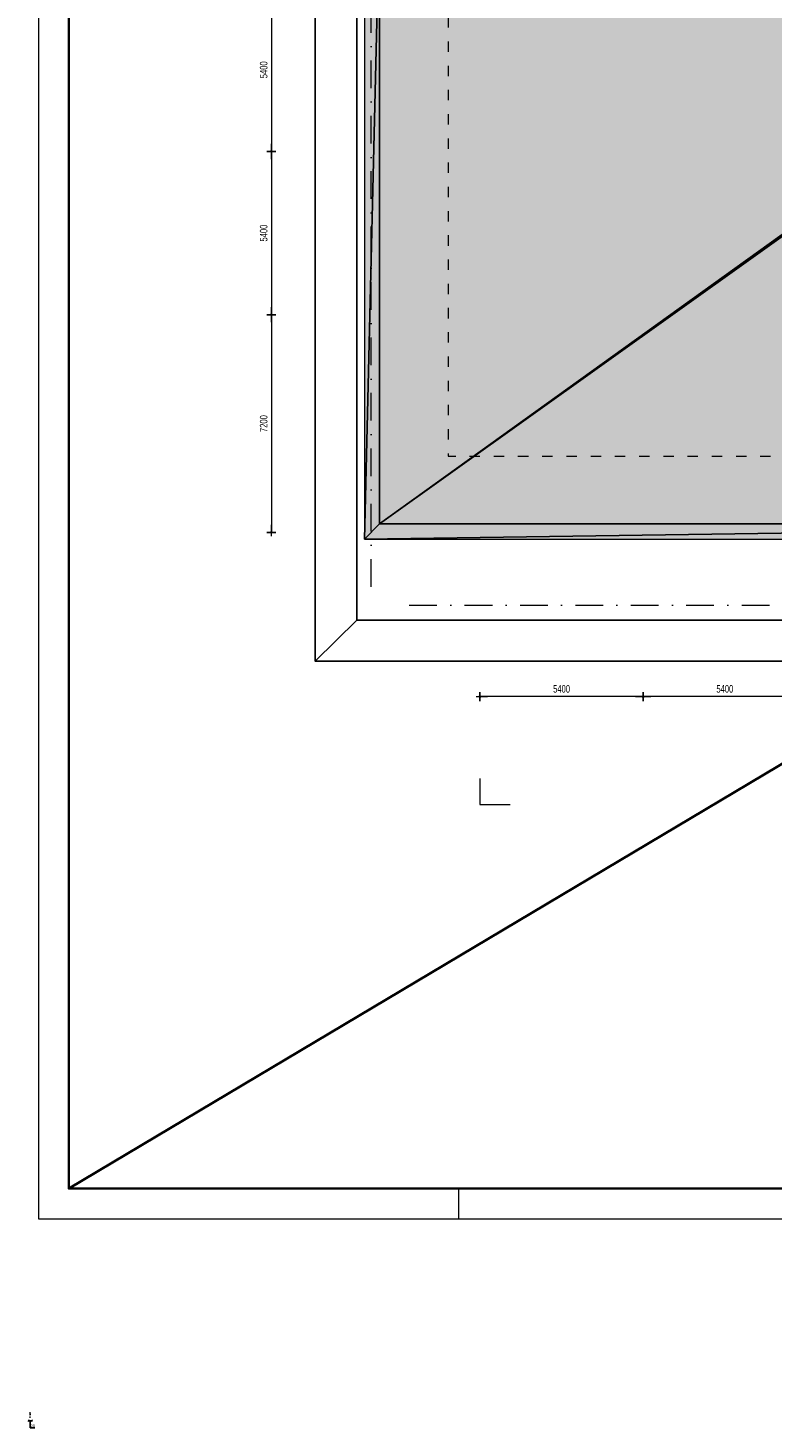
# Model space of a CAD drawing. Header units: millimetres. Extents: x -437 to 139813, y -473 to 90544.
# Tile 1 of 149: x -437 to 24174, y -473 to 45827. Entities that reach past the tile are written whole.
import ezdxf

# ---------------------------------------------------------------- set-up
doc = ezdxf.new("R2010")
doc.units = ezdxf.units.MM
doc.linetypes.add('DGN Style 4', pattern=[1832.76109, 915.808165, -457.904082, 1.14476, -457.904082])
doc.linetypes.add('DGN Style 5', pattern=[801.332144, 343.428062, -457.904082])
doc.layers.add('010 Maatvoering', color=253, linetype='Continuous', lineweight=13)
doc.layers.add('059 Kader (tekening)', color=253, linetype='Continuous', lineweight=13)
for name, color, linetype in [('B4TM', 3, 'Continuous'), ('Maatvoering', 1, 'Continuous'), ('Xref', 253, 'Continuous')]:
    doc.layers.add(name, color=color, linetype=linetype)
doc.layers.add('Kader', color=250, linetype='Continuous', transparency=0.5)
doc.styles.add('ISO', font='isocp.shx')
doc.styles.add('Style-Arial', font='arial.ttf')
doc.dimstyles.new('Arial 2.5', dxfattribs={"dimscale": 100, "dimtxt": 2.5, "dimasz": 2.5, "dimexe": 1.5, "dimexo": 0.0625, "dimgap": 1.25, "dimtad": 1, "dimdec": 0, "dimzin": 11, "dimdsep": 46, "dimtxsty": 'Style-Arial', "dimblk": 'b1_1.0', "dimcen": 0.09, "dimclrd": 256, "dimclrt": 256, "dimadec": 4, "dimazin": 3, "dimtfac": 1, "dimtdec": 0, "dimtofl": 0, "dimtmove": 0, "dimatfit": 1, "dimldrblk": 'b1_1.0', "dimfxl": 1.5, "dimfxlon": 1, "dimfrac": 2, "dimtolj": 1, "dimtzin": 11, "dimlwd": 13, "dimarcsym": 0})
doc.dimstyles.new('built', dxfattribs={"dimtxt": 100, "dimasz": 50, "dimexe": 30, "dimexo": 30, "dimgap": 20, "dimtad": 1, "dimtoh": 1, "dimdec": 0, "dimdsep": 46, "dimtxsty": 'ISO', "dimblk1": 'OBLIQUE', "dimblk2": 'OBLIQUE', "dimsah": 1, "dimcen": 20, "dimdle": 30, "dimclrd": 1, "dimclre": 1, "dimclrt": 2, "dimadec": 0, "dimazin": 0, "dimtp": 0.1, "dimtm": 0.1, "dimtfac": 0.71, "dimtdec": 0, "dimtmove": 1, "dimatfit": 3, "dimldrblk": 'OBLIQUE', "dimfxl": 200, "dimfxlon": 1, "dimtzin": 0, "dimarcsym": 0})

# ---------------------------------------------------------------- blocks, each defined once
blk = doc.blocks.new('_Oblique')
at = {"color": 0, "linetype": 'ByBlock', "lineweight": -2}
blk.add_line((-0.5, -0.5), (0.5, 0.5), dxfattribs=at)
blk = doc.blocks.new('*D7')
at = {"layer": 'Defpoints', "color": 0, "transparency": 16777216}
for p in [(-407, -207), (-317, -207), (-317, -233)]:
    blk.add_point(p, dxfattribs=at)
at = {"layer": 'Maatvoering', "color": 1, "lineweight": -2, "transparency": 16777216}
for p, q in [((-437, -233), (-287, -233)), ((-407, -233), (-407, -263)), ((-362, -233), (-362, -473)), ((-317, -233), (-317, -263)), ((-362, -473), (-208, -473))]:
    blk.add_line(p, q, dxfattribs=at)
at = {"layer": 'Maatvoering', "color": 1, "lineweight": -2, "transparency": 16777216, "xscale": 50, "yscale": 50, "zscale": 50, "rotation": 180}
blk.add_blockref('_Oblique', (-407, -233), dxfattribs=at)
at = {"layer": 'Maatvoering', "color": 1, "lineweight": -2, "transparency": 16777216, "xscale": 50, "yscale": 50, "zscale": 50}
blk.add_blockref('_Oblique', (-317, -233), dxfattribs=at)
at = {"layer": 'Maatvoering', "color": 1, "transparency": 16777216, "insert": (-285, -403), "char_height": 100, "attachment_point": 5, "style": 'ISO'}
blk.add_mtext('90', dxfattribs=at)
blk = doc.blocks.new('AE1')
at = {"layer": '059 Kader (tekening)', "color": 12, "linetype": 'Continuous', "lineweight": 13}
blk.add_line((139, 0), (139, 10), dxfattribs=at)
mesh = blk.add_polyface(dxfattribs=at)
corners = [(0, 0), (1399, 0), (1399, 841), (0, 841)]
mesh.append_faces([[corners[k] for k in face] for face in [(3, 1, 2)]], dxfattribs={"vtx0": -1, "color": 12})
mesh.append_faces([[corners[k] for k in face] for face in [(3, 0, 1)]], dxfattribs={"vtx2": -1, "color": 12})
at = {"layer": '059 Kader (tekening)', "color": 12, "linetype": 'Continuous', "lineweight": 35}
mesh = blk.add_polyface(dxfattribs=at)
corners = [(10, 10), (1389, 10), (1389, 831), (10, 831)]
mesh.append_faces([[corners[k] for k in face] for face in [(0, 2, 3)]], dxfattribs={"vtx0": -1, "color": 12})
mesh.append_faces([[corners[k] for k in face] for face in [(1, 2, 0)]], dxfattribs={"vtx1": -1, "color": 12})
blk = doc.blocks.new('b1_1.0')
at = {"layer": '010 Maatvoering'}
h = blk.add_hatch(color=256, dxfattribs=at)
edge = h.paths.add_edge_path()
edge.add_arc((0, 0), 0.111, 0, 360)
blk.add_line((0, 0), (-1, 0))
for p, q in [((0.5, 0), (-0.5, 0)), ((0, 0.5), (0, -0.5))]:
    blk.add_line(p, q, dxfattribs=at)
blk.add_circle((0, 0), 0.111, dxfattribs=at)
blk = doc.blocks.new('*D205')
at = {"layer": 'Defpoints', "color": 0, "linetype": 'Continuous', "transparency": 16777216}
for p in [(19913, 23717), (19913, 22584), (25313, 22567)]:
    blk.add_point(p, dxfattribs=at)
at = {"layer": 'Xref', "color": 0, "linetype": 'Continuous', "lineweight": -2, "transparency": 16777216}
for p, q in [((19913, 23567), (19913, 23867)), ((25313, 23567), (25313, 23867))]:
    blk.add_line(p, q, dxfattribs=at)
at = {"layer": 'Xref', "linetype": 'Continuous', "lineweight": 13, "transparency": 16777216}
blk.add_line((25063, 23717), (20163, 23717), dxfattribs=at)
at = {"layer": 'Xref', "linetype": 'Continuous', "lineweight": 13, "transparency": 16777216, "xscale": 250, "yscale": 250, "zscale": 250, "rotation": 180}
blk.add_blockref('b1_1.0', (19913, 23717), dxfattribs=at)
at = {"layer": 'Xref', "linetype": 'Continuous', "lineweight": 13, "transparency": 16777216, "xscale": 250, "yscale": 250, "zscale": 250}
blk.add_blockref('b1_1.0', (25313, 23717), dxfattribs=at)
at = {"layer": 'Xref', "linetype": 'Continuous', "lineweight": 13, "transparency": 16777216, "insert": (22613, 23970), "char_height": 250, "attachment_point": 5, "style": 'Style-Arial'}
blk.add_mtext('\\A1;\\H1x;\\W0.72;5400', dxfattribs=at)
blk = doc.blocks.new('*D206')
at = {"layer": 'Defpoints', "color": 0, "linetype": 'Continuous', "transparency": 16777216}
for p in [(14513, 23717), (14513, 22584), (19913, 22584)]:
    blk.add_point(p, dxfattribs=at)
at = {"layer": 'Xref', "color": 0, "linetype": 'Continuous', "lineweight": -2, "transparency": 16777216}
for p, q in [((14513, 23567), (14513, 23867)), ((19913, 23567), (19913, 23867))]:
    blk.add_line(p, q, dxfattribs=at)
at = {"layer": 'Xref', "linetype": 'Continuous', "lineweight": 13, "transparency": 16777216}
blk.add_line((19663, 23717), (14763, 23717), dxfattribs=at)
at = {"layer": 'Xref', "linetype": 'Continuous', "lineweight": 13, "transparency": 16777216, "xscale": 250, "yscale": 250, "zscale": 250, "rotation": 180}
blk.add_blockref('b1_1.0', (14513, 23717), dxfattribs=at)
at = {"layer": 'Xref', "linetype": 'Continuous', "lineweight": 13, "transparency": 16777216, "xscale": 250, "yscale": 250, "zscale": 250}
blk.add_blockref('b1_1.0', (19913, 23717), dxfattribs=at)
at = {"layer": 'Xref', "linetype": 'Continuous', "lineweight": 13, "transparency": 16777216, "insert": (17213, 23970), "char_height": 250, "attachment_point": 5, "style": 'Style-Arial'}
blk.add_mtext('\\A1;\\H1x;\\W0.72;5400', dxfattribs=at)
blk = doc.blocks.new('*D228')
at = {"layer": 'Defpoints', "color": 0, "linetype": 'Continuous', "transparency": 16777216}
for p in [(5364, 47144), (5364, 41744), (7613, 41744)]:
    blk.add_point(p, dxfattribs=at)
at = {"layer": 'Xref', "color": 0, "linetype": 'Continuous', "lineweight": -2, "transparency": 16777216}
for p, q in [((7463, 47144), (7763, 47144)), ((7463, 41744), (7763, 41744))]:
    blk.add_line(p, q, dxfattribs=at)
at = {"layer": 'Xref', "linetype": 'Continuous', "lineweight": 13, "transparency": 16777216}
blk.add_line((7613, 46894), (7613, 41994), dxfattribs=at)
at = {"layer": 'Xref', "linetype": 'Continuous', "lineweight": 13, "transparency": 16777216, "xscale": 250, "yscale": 250, "zscale": 250}
for p, rotation in [((7613, 47144), 90), ((7613, 41744), 270)]:
    blk.add_blockref('b1_1.0', p, dxfattribs=dict(at, rotation=rotation))
at = {"layer": 'Xref', "linetype": 'Continuous', "lineweight": 13, "transparency": 16777216, "insert": (7360, 44444), "char_height": 250, "attachment_point": 5, "rotation": 90, "style": 'Style-Arial'}
blk.add_mtext('\\A1;\\H1x;\\W0.72;5400', dxfattribs=at)
blk = doc.blocks.new('*D229')
at = {"layer": 'Defpoints', "color": 0, "linetype": 'Continuous', "transparency": 16777216}
for p in [(5364, 41744), (5364, 36344), (7613, 36344)]:
    blk.add_point(p, dxfattribs=at)
at = {"layer": 'Xref', "color": 0, "linetype": 'Continuous', "lineweight": -2, "transparency": 16777216}
for p, q in [((7463, 41744), (7763, 41744)), ((7463, 36344), (7763, 36344))]:
    blk.add_line(p, q, dxfattribs=at)
at = {"layer": 'Xref', "linetype": 'Continuous', "lineweight": 13, "transparency": 16777216}
blk.add_line((7613, 41494), (7613, 36594), dxfattribs=at)
at = {"layer": 'Xref', "linetype": 'Continuous', "lineweight": 13, "transparency": 16777216, "xscale": 250, "yscale": 250, "zscale": 250}
for p, rotation in [((7613, 41744), 90), ((7613, 36344), 270)]:
    blk.add_blockref('b1_1.0', p, dxfattribs=dict(at, rotation=rotation))
at = {"layer": 'Xref', "linetype": 'Continuous', "lineweight": 13, "transparency": 16777216, "insert": (7360, 39044), "char_height": 250, "attachment_point": 5, "rotation": 90, "style": 'Style-Arial'}
blk.add_mtext('\\A1;\\H1x;\\W0.72;5400', dxfattribs=at)
blk = doc.blocks.new('*D230')
at = {"layer": 'Defpoints', "color": 0, "linetype": 'Continuous', "transparency": 16777216}
for p in [(5364, 36344), (5364, 29144), (7613, 29144)]:
    blk.add_point(p, dxfattribs=at)
at = {"layer": 'Xref', "color": 0, "linetype": 'Continuous', "lineweight": -2, "transparency": 16777216}
for p, q in [((7463, 36344), (7763, 36344)), ((7463, 29144), (7763, 29144))]:
    blk.add_line(p, q, dxfattribs=at)
at = {"layer": 'Xref', "linetype": 'Continuous', "lineweight": 13, "transparency": 16777216}
blk.add_line((7613, 36094), (7613, 29394), dxfattribs=at)
at = {"layer": 'Xref', "linetype": 'Continuous', "lineweight": 13, "transparency": 16777216, "xscale": 250, "yscale": 250, "zscale": 250}
for p, rotation in [((7613, 36344), 90), ((7613, 29144), 270)]:
    blk.add_blockref('b1_1.0', p, dxfattribs=dict(at, rotation=rotation))
at = {"layer": 'Xref', "linetype": 'Continuous', "lineweight": 13, "transparency": 16777216, "insert": (7360, 32744), "char_height": 250, "attachment_point": 5, "rotation": 90, "style": 'Style-Arial'}
blk.add_mtext('\\A1;\\H1x;\\W0.72;7200', dxfattribs=at)

msp = doc.modelspace()

# ---------------------------------------------------------------- hatches: boundary and pattern name
at = {"layer": 'Xref', "linetype": 'Continuous', "lineweight": 25}
h = msp.add_hatch(dxfattribs=at)
h.set_pattern_fill('MAT003', color=256, style=0, pattern_type=2)
h.set_pattern_definition([(0, (33876.5, 48387.4), (-1000.2, -1000), [0.2, -1000]), (0, (33966.5, 48548.6), (-1000.2, -1000), [0.2, -1000]), (0, (34103.7, 48421.5), (-1000.2, -1000), [0.2, -1000]), (0, (34307.1, 48469.8), (-1000.2, -1000), [0.2, -1000]), (0, (34512.9, 48413.8), (-1000.2, -1000), [0.2, -1000]), (0, (34764.5, 48441.8), (-1000.2, -1000), [0.2, -1000]), (0, (34627.3, 48566.4), (-1000.2, -1000), [0.2, -1000]), (0, (34744, 48629), (-1000.2, -1000), [0.2, -1000]), (0, (34434.1, 48614.7), (-1000.2, -1000), [0.2, -1000]), (0, (34174.9, 48637.6), (-1000.2, -1000), [0.2, -1000]), (0, (34017.3, 48690.9), (-1000.2, -1000), [0.2, -1000]), (0, (34352.8, 48759.6), (-1000.2, -1000), [0.2, -1000]), (0, (34540.9, 48731.6), (-1000.2, -1000), [0.2, -1000]), (0, (33903, 48876.5), (-1000.2, -1000), [0.2, -1000]), (0, (34146.9, 48823.1), (-1000.2, -1000), [0.2, -1000]), (0, (34291.8, 48904.5), (-1000.2, -1000), [0.2, -1000]), (0, (34748.1, 48796.2), (-1000.2, -1000), [0.2, -1000]), (0, (34538.3, 48904.5), (-1000.2, -1000), [0.2, -1000]), (0, (34640, 48957.9), (-1000.2, -1000), [0.2, -1000]), (0, (34769.1, 49032), (-1000.2, -1000), [0.2, -1000]), (0, (34685.8, 49135.8), (-1000.2, -1000), [0.2, -1000]), (0, (34500.2, 49135.8), (-1000.2, -1000), [0.2, -1000]), (0, (34368.1, 49046.9), (-1000.2, -1000), [0.2, -1000]), (0, (34218.1, 49128.2), (-1000.2, -1000), [0.2, -1000]), (0, (34063.1, 49008.7), (-1000.2, -1000), [0.2, -1000]), (0, (33925.8, 49102.8), (-1000.2, -1000), [0.2, -1000]), (0, (34052.9, 49270.6), (-1000.2, -1000), [0.2, -1000]), (0, (34345.2, 49194.3), (-1000.2, -1000), [0.2, -1000]), (0, (34241, 49339.2), (-1000.2, -1000), [0.2, -1000]), (0, (34469.7, 49331.6), (-1000.2, -1000), [0.2, -1000]), (0, (34660.3, 49280.8), (-1000.2, -1000), [0.2, -1000]), (0, (34835.7, 49235), (-1000.2, -1000), [0.2, -1000]), (0, (34876.5, 49387.4), (-1000.2, -1000), [0.2, -1000])])
h.paths.add_polyline_path([(36583, 52674.2), (30288, 52674.2), (30288, 50234.2), (16738, 50234.2), (16738, 52674.2), (10693, 52674.2), (10693, 28924.2), (48763, 28924.2), (48763, 34969.2), (46403, 34969.2), (46403, 45819.2), (48763, 45819.2), (48763, 49419.2), (38863, 49419.2), (38863, 60499.2), (41563, 60499.2), (41563, 67361.3), (41588.5, 67361.3), (41608, 71194.2), (36583, 71194.2)])
h.paths.add_polyline_path([(11193, 49744.2), (35833, 49744.2), (35833, 47019.2), (45913, 47019.2), (45913, 29424.2), (11193, 29424.2)], flags=16)
h = msp.add_hatch(dxfattribs=at)
h.set_pattern_fill('MAT003', color=256, style=0, pattern_type=2)
h.set_pattern_definition([(0, (121.3, 40892.7), (-1000.2, -1000), [0.2, -1000]), (0, (211.3, 41053.8), (-1000.2, -1000), [0.2, -1000]), (0, (348.5, 40926.7), (-1000.2, -1000), [0.2, -1000]), (0, (551.8, 40975), (-1000.2, -1000), [0.2, -1000]), (0, (757.7, 40919.1), (-1000.2, -1000), [0.2, -1000]), (0, (1009.3, 40947.1), (-1000.2, -1000), [0.2, -1000]), (0, (872.1, 41071.6), (-1000.2, -1000), [0.2, -1000]), (0, (988.8, 41134.2), (-1000.2, -1000), [0.2, -1000]), (0, (678.9, 41119.9), (-1000.2, -1000), [0.2, -1000]), (0, (419.7, 41142.8), (-1000.2, -1000), [0.2, -1000]), (0, (262.1, 41196.2), (-1000.2, -1000), [0.2, -1000]), (0, (597.6, 41264.9), (-1000.2, -1000), [0.2, -1000]), (0, (785.7, 41236.9), (-1000.2, -1000), [0.2, -1000]), (0, (147.7, 41381.8), (-1000.2, -1000), [0.2, -1000]), (0, (391.7, 41328.4), (-1000.2, -1000), [0.2, -1000]), (0, (536.6, 41409.8), (-1000.2, -1000), [0.2, -1000]), (0, (992.9, 41301.4), (-1000.2, -1000), [0.2, -1000]), (0, (783.1, 41409.8), (-1000.2, -1000), [0.2, -1000]), (0, (884.8, 41463.1), (-1000.2, -1000), [0.2, -1000]), (0, (1013.9, 41537.3), (-1000.2, -1000), [0.2, -1000]), (0, (930.5, 41641.1), (-1000.2, -1000), [0.2, -1000]), (0, (745, 41641.1), (-1000.2, -1000), [0.2, -1000]), (0, (612.8, 41552.1), (-1000.2, -1000), [0.2, -1000]), (0, (462.9, 41633.5), (-1000.2, -1000), [0.2, -1000]), (0, (307.9, 41514), (-1000.2, -1000), [0.2, -1000]), (0, (170.6, 41608.1), (-1000.2, -1000), [0.2, -1000]), (0, (297.7, 41775.8), (-1000.2, -1000), [0.2, -1000]), (0, (590, 41699.6), (-1000.2, -1000), [0.2, -1000]), (0, (485.8, 41844.5), (-1000.2, -1000), [0.2, -1000]), (0, (714.5, 41836.9), (-1000.2, -1000), [0.2, -1000]), (0, (905.1, 41786), (-1000.2, -1000), [0.2, -1000]), (0, (1080.5, 41740.3), (-1000.2, -1000), [0.2, -1000]), (0, (1121.3, 41892.7), (-1000.2, -1000), [0.2, -1000])])
h.paths.add_polyline_path([(11193, 49744.2), (35833, 49744.2), (35833, 47144.2), (45913, 47144.2), (45913, 29424.2), (11193, 29424.2)])

# ---------------------------------------------------------------- linework, layer by layer
at = {"layer": 'B4TM'}
msp.add_line((-384.8, -2.4), (-351, -2.4), dxfattribs=at)
at = {"layer": 'Kader'}
msp.add_line((-384.8, -32.4), (-341.6, -30.6), dxfattribs=at)
at = {"layer": 'Maatvoering'}
msp.add_line((-384.8, -114.9), (-349.1, -116.8), dxfattribs=at)
at = {"layer": 'Xref', "linetype": 'DGN Style 4', "lineweight": 13}
for p, q in [((10913, 27344.2), (10913, 51344.2)), ((12174.5, 26744.2), (45713, 26744.2))]:
    msp.add_line(p, q, dxfattribs=at)
at = {"layer": 'Xref', "linetype": 'Continuous', "lineweight": 13}
msp.add_line((10443, 26239.2), (9058, 24889.2), dxfattribs=at)
at = {"layer": 'Xref'}
msp.add_line((-388.5, 27.6), (-349.1, 27.6), dxfattribs=at)
at = {"layer": 'Xref', "linetype": 'Continuous', "lineweight": 25, "flags": 128}
msp.add_lwpolyline([(10443, 52674.2), (10443, 26239.2), (48763, 26239.2), (48763, 28594.2)], dxfattribs=at)
at = {"layer": 'Xref', "linetype": 'DGN Style 5', "lineweight": 13, "flags": 128}
msp.add_lwpolyline([(13463, 52594.2), (13463, 31664.2), (48763, 31664.2)], dxfattribs=at)
at = {"layer": 'Xref', "lineweight": 25, "flags": 128}
msp.add_lwpolyline([(9058, 51419.2), (9058, 24889.2), (50113, 24889.2), (50113, 28594.2)], dxfattribs=at)
at = {"layer": 'Xref', "linetype": 'Continuous', "lineweight": 0, "flags": 128}
msp.add_lwpolyline([(14513, 21008.2), (14513, 20144.2), (15518, 20144.2)], dxfattribs=at)

# ---------------------------------------------------------------- block references
at = {"layer": 'Xref', "linetype": 'Continuous', "lineweight": 35, "xscale": 100, "yscale": 100, "zscale": 100}
msp.add_blockref('AE1', (-87, 6444.2), dxfattribs=at)

# ---------------------------------------------------------------- dimensions: what is measured, and where the dimension line sits
at = {"layer": 'Maatvoering'}
dim = msp.add_linear_dim(base=(-317.2, -233), p1=(-407.3, -206.8), p2=(-317.2, -206.8), dimstyle='built', override={"dimclrt": 1, "dimfxl": 0.18}, dxfattribs=at)
dim.commit()
dim.dimension.update_dxf_attribs({"geometry": '*D7', "text_midpoint": (-342.3, -403)})
at = {"layer": 'Xref', "linetype": 'Continuous', "lineweight": 13}
for base, p1, p2, angle, picture, middle in [((7613, 41744.2), (5364.2, 47144.2), (5364.2, 41744.2), 270, '*D228', (7360.4, 44444.2)), ((7613, 36344.2), (5364.2, 41744.2), (5364.2, 36344.2), 270, '*D229', (7360.4, 39044.2)), ((7613, 29144.2), (5364.2, 36344.2), (5364.2, 29144.2), 270, '*D230', (7360.4, 32744.2)), ((14513, 23717.4), (19913, 22584.2), (14513, 22584.2), 180, '*D206', (17213, 23970)), ((19913, 23717.4), (25313, 22567.4), (19913, 22584.2), 180, '*D205', (22613, 23970))]:
    dim = msp.add_linear_dim(base=base, p1=p1, p2=p2, angle=angle, text='\\H1x;\\W0.72;<>', dimstyle='Arial 2.5', dxfattribs=at)
    dim.commit()
    dim.dimension.update_dxf_attribs({"geometry": picture, "text_midpoint": middle})

# ---------------------------------------------------------------- meshes
mesh = msp.add_polyface(dxfattribs=at)
corners = [(36583, 52674.2), (30288, 52674.2), (30288, 50234.2), (16738, 50234.2), (16738, 52674.2), (10693, 52674.2), (10693, 28924.2), (48763, 28924.2), (48763, 34969.2), (46403, 34969.2), (46403, 45819.2), (48763, 45819.2), (48763, 49419.2), (38863, 49419.2), (38863, 60499.2), (41563, 60499.2), (41563, 67361.3), (41588.5, 67361.3), (41608, 71194.2), (36583, 71194.2), (11193, 49744.2), (35833, 49744.2), (35833, 47019.2), (45913, 47019.2), (45913, 29424.2), (11193, 29424.2)]
mesh.append_faces([[corners[k] for k in face] for face in [(16, 14, 15), (18, 16, 17)]], dxfattribs={"vtx0": -1})
mesh.append_faces([[corners[k] for k in face] for face in [(22, 13, 21), (2, 21, 1), (21, 3, 20), (0, 14, 19), (19, 16, 18), (25, 6, 24), (6, 20, 5), (5, 20, 4), (4, 20, 3), (7, 24, 6), (23, 13, 22)]], dxfattribs={"vtx0": -1, "vtx1": -1})
mesh.append_faces([[corners[k] for k in face] for face in [(21, 13, 0), (19, 14, 16)]], dxfattribs={"vtx0": -1, "vtx1": -1, "vtx2": -1})
mesh.append_faces([[corners[k] for k in face] for face in [(0, 13, 14), (21, 0, 1), (21, 2, 3), (6, 25, 20), (24, 7, 8), (24, 8, 9), (23, 9, 10), (9, 23, 24), (23, 10, 11), (23, 11, 12), (23, 12, 13)]], dxfattribs={"vtx0": -1, "vtx2": -1})
mesh = msp.add_polyface(dxfattribs=at)
corners = [(45913, 29424.2), (45913, 47019.2), (35833, 47019.2), (35833, 49744.2), (11193, 49744.2), (11193, 29424.2)]
mesh.append_faces([[corners[k] for k in face] for face in [(4, 2, 3), (2, 0, 1)]], dxfattribs={"vtx0": -1})
mesh.append_faces([[corners[k] for k in face] for face in [(5, 2, 4)]], dxfattribs={"vtx0": -1, "vtx1": -1})
mesh.append_faces([[corners[k] for k in face] for face in [(2, 5, 0)]], dxfattribs={"vtx0": -1, "vtx2": -1})
mesh = msp.add_polyface(dxfattribs=at)
corners = [(11193, 49744.2), (35833, 49744.2), (35833, 47144.2), (45913, 47144.2), (45913, 29424.2), (11193, 29424.2)]
mesh.append_faces([[corners[k] for k in face] for face in [(4, 2, 3), (2, 0, 1)]], dxfattribs={"vtx0": -1})
mesh.append_faces([[corners[k] for k in face] for face in [(5, 2, 4), (0, 2, 5)]], dxfattribs={"vtx0": -1, "vtx1": -1})

doc.saveas('drawing.dxf')
